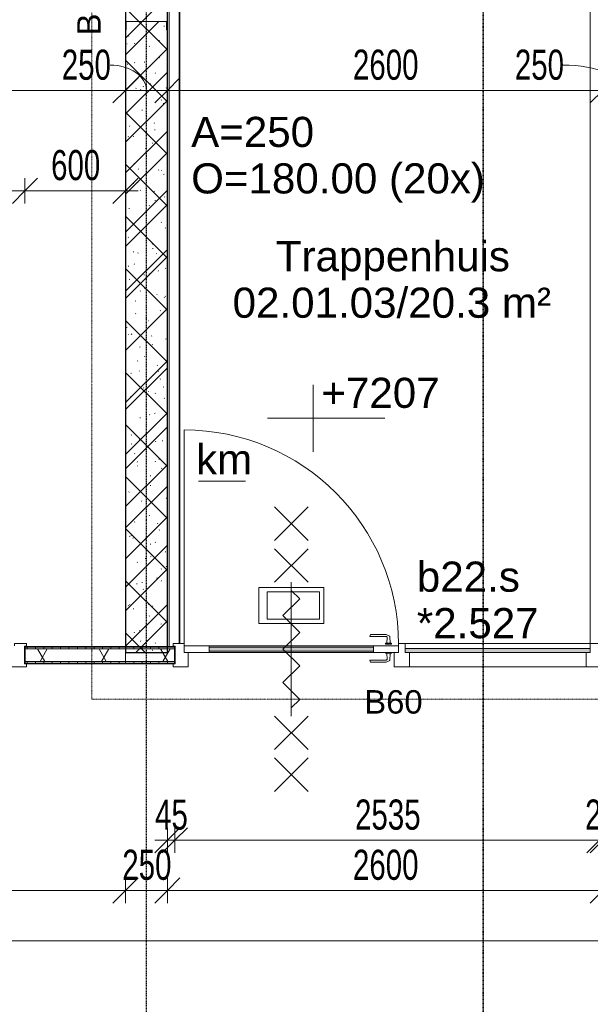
# Model space of a CAD drawing. Header units: millimetres. Extents: x -80560 to 110805, y -11020 to 52719.
# Tile 130 of 182: x 55738 to 59145, y 37613 to 43497. Entities that reach past the tile are written whole.
import ezdxf

# ---------------------------------------------------------------- set-up
doc = ezdxf.new("R2010")
doc.units = ezdxf.units.MM
doc.linetypes.add('CENTER2', pattern=[20, 8, -4, 4, -4])
doc.linetypes.add('DASHDOT2', pattern=[8, 4, -2, 0, -2])
for name, color, linetype, lineweight in [('A-ANNO-DIMS', 211, 'Continuous', 9), ('A-ANNO-DIMS-100', 211, 'Continuous', 9), ('A-ANNO-NOTE', 131, 'Continuous', 18), ('A-AREA-IDEN', 2, 'Continuous', 9), ('A-DETL', 90, 'Continuous', 18), ('A-DETL-GENF', 92, 'Continuous', 18), ('A-DOOR', 31, 'Continuous', 18), ('A-FLOR', 192, 'Continuous', 18), ('A-FLOR-OTLN', 51, 'Continuous', 18), ('A-GLAZ', 151, 'Continuous', 18), ('A-GLAZ-IDEN', 152, 'Continuous', 18), ('A-WALL', 113, 'Continuous', 35), ('A-WALL-PATT', 111, 'Continuous', 35), ('G-ANNO-DIMS', 111, 'Continuous', 9), ('G-ANNO-SYMB', 111, 'Continuous', 9), ('G-ANNO-TEXT', 231, 'Continuous', 9), ('I-WALL', 2, 'Continuous', 18), ('S-GRID', 1, 'Continuous', 9), ('S-STRS-IDEN', 31, 'Continuous', 18)]:
    doc.layers.add(name, color=color, linetype=linetype, lineweight=lineweight)
doc.styles.add('Arial', font='arial.ttf', dxfattribs={"height": 180})
doc.styles.add('Arial_1', font='arial.ttf', dxfattribs={"height": 140})
doc.styles.add('Arial_6', font='arial.ttf', dxfattribs={"width": 0.7, "height": 180})
doc.dimstyles.new('n3o_1_8', dxfattribs={"dimscale": 304.8, "dimtxt": 183.646692, "dimasz": 0.492126, "dimexe": 0.246063, "dimexo": 0.0625, "dimgap": 0.032808, "dimtad": 1, "dimdec": 0, "dimdsep": 46, "dimtxsty": 'Arial_6', "dimblk1": 'OBLIQUE', "dimblk2": 'OBLIQUE', "dimsah": 1, "dimcen": 0.09, "dimdle": 0.246063, "dimazin": 0, "dimtfac": 1, "dimtdec": 4, "dimtix": 1, "dimtmove": 0, "dimatfit": 3, "dimfxl": 0.246063, "dimfxlon": 1, "dimtvp": 1, "dimtolj": 1, "dimtzin": 0, "dimarcsym": 2})
doc.dimstyles.new('n3o_1_8_1', dxfattribs={"dimscale": 304.8, "dimtxt": 183.646692, "dimasz": 0.492126, "dimexe": 0.246063, "dimexo": 0.0625, "dimgap": 0.032808, "dimtad": 1, "dimdec": 0, "dimdsep": 46, "dimtxsty": 'Arial_6', "dimblk1": 'OBLIQUE', "dimblk2": 'OBLIQUE', "dimsah": 1, "dimcen": 0.09, "dimdle": 0.246063, "dimazin": 0, "dimtfac": 1, "dimtdec": 4, "dimtix": 1, "dimtmove": 1, "dimatfit": 3, "dimfxl": 0.246063, "dimfxlon": 1, "dimtvp": 1, "dimtolj": 1, "dimtzin": 0, "dimarcsym": 2})
doc.dimstyles.new('n3o_1_8_2', dxfattribs={"dimscale": 304.8, "dimtxt": 183.646692, "dimasz": 0.492126, "dimexe": 0.246063, "dimexo": 0.0625, "dimgap": 0.032808, "dimtad": 1, "dimdec": 0, "dimdsep": 46, "dimtxsty": 'Arial_6', "dimblk1": 'OBLIQUE', "dimblk2": 'OBLIQUE', "dimsah": 1, "dimcen": 0.09, "dimdle": 0.246063, "dimazin": 0, "dimtfac": 1, "dimtdec": 4, "dimtix": 1, "dimtmove": 2, "dimatfit": 3, "dimfxl": 0.246063, "dimfxlon": 1, "dimtvp": 1, "dimtolj": 1, "dimtzin": 0, "dimarcsym": 2})
doc.dimstyles.new('n3o_1_8_3', dxfattribs={"dimscale": 304.8, "dimtxt": 183.646692, "dimasz": 0.492126, "dimexe": 0.246063, "dimexo": 0.0625, "dimgap": 0.032808, "dimtad": 1, "dimdec": 0, "dimdsep": 46, "dimtxsty": 'Arial_6', "dimblk1": 'OBLIQUE', "dimblk2": 'OBLIQUE', "dimsah": 1, "dimcen": 0.09, "dimdle": 0.246063, "dimazin": 0, "dimtfac": 1, "dimtdec": 4, "dimtix": 1, "dimtmove": 0, "dimatfit": 3, "dimfxl": 0.246063, "dimfxlon": 1, "dimtvp": 1, "dimtolj": 1, "dimtzin": 0, "dimarcsym": 2})
pattern_1 = [(90, (54932.32, 39650), (-50, -2e-13), [])]
pattern_2 = [(60, (24894.82, 0), (-274.963, 158.75), []), (120, (24894.82, 0), (-274.963, -158.75), [])]
pattern_3 = [(270, (57919.82, 39750), (50, -4e-13), [])]

# ---------------------------------------------------------------- blocks, each defined once
blk = doc.blocks.new('19112_SW_LeonardoCollege_R2020_rvt-1-DO_02 tweede verdieping')
at = {"layer": 'A-WALL-PATT', "lineweight": 5}
h = blk.add_hatch(dxfattribs=at)
h.set_pattern_fill('FP_175', color=10, angle=45, style=0, pattern_type=2)
h.set_pattern_definition([(135, (31725, 43632.5), (-155.563, -155.563), []), (225, (31725, 43632.5), (155.563, -155.563), [])])
h.paths.add_polyline_path([(31671.3, 39715), (31725, 39715), (31725, 47550), (31475, 47550), (31475, 39715)], flags=0)
at = {"layer": 'A-FLOR', "color": 250, "lineweight": 9}
for p, q in [((31850, 39715), (33026.5, 39715)), ((33063.5, 39715), (33080, 39715))]:
    blk.add_line(p, q, dxfattribs=at)
at = {"layer": 'I-WALL', "color": 50, "lineweight": 25}
for p, q in [((31475, 47550), (31475, 39715)), ((31725, 39715), (31725, 47550)), ((31475, 39715), (31725, 39715))]:
    blk.add_line(p, q, dxfattribs=at)
blk = doc.blocks.new('95251-Leonardo College Leiden_rvt-1-DO_02 tweede verdieping')
at = {"layer": 'A-WALL-PATT', "lineweight": 9}
h = blk.add_hatch(dxfattribs=at)
h.set_pattern_fill('FP_187', color=55, style=0, pattern_type=2)
h.set_pattern_definition([(45, (0, 0), (-176.7767, 176.7767), []), (17, (0, 0), (51.37877, 156.87645), [3.353, -159.647, 3.353, -88.647, -134]), (17, (0, 0), (51.37877, 156.87645), [-255, 3.353, -130.647]), (48, (0, 0), (-36.014, 160.26226), [3.353, -158.647, 3.353, -160.647, -132]), (48, (0, 0), (-36.014, 160.26226), [-326, 3.353, -128.647]), (71, (0, 0), (-94.825, 133.12483), [3.353, -156.647, 3.353, -87.247, -131]), (71, (0, 0), (-94.825, 133.12483), [-250.6, 3.353, -127.647])])
h.paths.add_polyline_path([(31600, 39715), (31725, 39715), (31725, 43437.5), (31720, 43437.5), (31720, 43487.5), (31480, 43487.5), (31480, 43437.5), (31475, 43437.5), (31475, 39715)], flags=0)
at = {"layer": 'A-WALL', "color": 130, "lineweight": 5}
for p, q in [((31720, 43487.5), (31480, 43487.5)), ((31480, 43487.5), (31480, 43437.5)), ((31720, 43437.5), (31720, 43487.5)), ((31480, 43437.5), (31475, 43437.5)), ((31475, 43437.5), (31475, 39715)), ((31725, 43437.5), (31720, 43437.5)), ((31725, 39715), (31725, 43437.5)), ((31475, 39715), (31725, 39715))]:
    blk.add_line(p, q, dxfattribs=at)
blk = doc.blocks.new('32_n3o_deur_enkel - 90x139_17_K_930_2410x1080_deur vv glasstrook-34072678-DO_02 tweede verdieping')
at = {"layer": 'A-GLAZ'}
for p, q in [((-467, 69.5), (-540, 69.5)), ((-540, 69.5), (-540, 52.5)), ((-467, 55.5), (-467, 69.5)), ((540, 69.5), (467, 69.5)), ((467, 69.5), (467, 55.5)), ((540, 52.5), (540, 69.5)), ((-540, 52.5), (-528, 52.5)), ((-528, 52.5), (-528, -52.5)), ((-450, -69.5), (-450, 15.5)), ((450, 15.5), (450, -69.5)), ((528, -52.5), (528, 52.5)), ((528, 52.5), (540, 52.5)), ((-528, -52.5), (-540, -52.5)), ((-540, -52.5), (-540, -69.5)), ((540, -52.5), (528, -52.5)), ((540, -69.5), (540, -52.5)), ((-540, -69.5), (-450, -69.5)), ((450, -69.5), (540, -69.5))]:
    blk.add_line(p, q, dxfattribs=at)
blk = doc.blocks.new('32_n3o_deur_enkel met zijlicht - 90x139_17_K_980_2410x2555_deur volglas_60 min_zs_noodtrap-34330938-DO_02 tweede verdieping')
at = {"layer": 'A-GLAZ'}
for p, q in [((-1277.5, 69.5), (-1187.5, 69.5)), ((-1277.5, 52.5), (-1277.5, 69.5)), ((-1187.5, 69.5), (-1187.5, -15.5)), ((-132.5, 69.5), (-1187.5, 69.5)), ((-132.5, 69.5), (-42.5, 69.5)), ((-132.5, -15.5), (-132.5, 69.5)), ((-42.5, 69.5), (-42.5, -15.5)), ((1187.5, 69.5), (1277.5, 69.5)), ((1187.5, -15.5), (1187.5, 69.5)), ((1277.5, 69.5), (1277.5, 52.5)), ((-1265.5, 52.5), (-1277.5, 52.5)), ((-1265.5, -52.5), (-1265.5, 52.5)), ((1265.5, 52.5), (1265.5, -52.5)), ((1277.5, 52.5), (1265.5, 52.5)), ((-1277.5, -52.5), (-1265.5, -52.5)), ((-1277.5, -69.5), (-1277.5, -52.5)), ((-1212.5, -39.5), (-1212.5, -69.5)), ((-107.5, -69.5), (-107.5, -39.5)), ((-67.5, -55.5), (-67.5, -69.5)), ((1212.5, -69.5), (1212.5, -55.5)), ((1265.5, -52.5), (1277.5, -52.5)), ((1277.5, -52.5), (1277.5, -69.5)), ((-1212.5, -69.5), (-1277.5, -69.5)), ((-1212.5, -69.5), (-107.5, -69.5)), ((-67.5, -69.5), (-107.5, -69.5)), ((1277.5, -69.5), (1212.5, -69.5))]:
    blk.add_line(p, q, dxfattribs=at)
blk = doc.blocks.new('30_n3o_deur_glas - 40mm_draai_60min_zs_LS-33475686-DO_02 tweede verdieping')
at = {"layer": 'A-DOOR'}
blk.add_hatch(color=256, dxfattribs=at).paths.add_polyline_path([(-150, -8), (-1130, -8), (-1130, -32), (-150, -32)], flags=0)
for p, q in [((-150, 0), (0, 0)), ((0, 0), (0, -40)), ((-1280, 0), (-1130, 0)), ((-1280, -40), (-1280, 0)), ((-1130, -40), (-1280, -40)), ((-1130, 0), (-1130, -40)), ((-150, 0), (-1130, 0)), ((-1130, -8), (-150, -8)), ((-1130, -32), (-1130, -8)), ((-150, -32), (-1130, -32)), ((-1130, -40), (-150, -40)), ((-150, -40), (-150, 0)), ((-150, -8), (-150, -32)), ((0, -40), (-150, -40)), ((-446.2, -174.2), (-833.8, -174.2)), ((-833.8, -174.2), (-833.8, -387.5)), ((-446.2, -387.5), (-446.2, -174.2)), ((-496.2, -199.2), (-808.8, -199.2)), ((-808.8, -199.2), (-808.8, -362.5)), ((-496.2, -362.5), (-496.2, -199.2)), ((-833.8, -387.5), (-446.2, -387.5)), ((-808.8, -362.5), (-496.2, -362.5))]:
    blk.add_line(p, q, dxfattribs=at)
blk = doc.blocks.new('30_n3o_beslag_deurkruk_met_schild - std-887349-DO_02 tweede verdieping')
at = {"layer": 'A-DOOR'}
for p, q in [((18.5, 5), (-18.5, 5)), ((-18.5, 5), (-18.5, 0)), ((-10, 5), (-7.8, 48.4)), ((-7.8, 48.4), (12.7, 58)), ((8.3, 39.7), (10, 5)), ((12.7, 58), (108, 58)), ((111, 45), (13.3, 45)), ((18.5, 0), (18.5, 5)), ((108, 58), (111, 45))]:
    blk.add_line(p, q, dxfattribs=at)
at = {"layer": 'A-DOOR', "flags": 128}
blk.add_lwpolyline([(13.3, 45), (11.3, 44.6), (9.6, 43.4), (8.6, 41.7), (8.3, 39.7)], dxfattribs=at)
blk = doc.blocks.new('30_n3o_beslag_deurkruk_met_schild - std-V364-DO_02 tweede verdieping')
at = {"layer": 'A-DOOR'}
for p, q in [((18.5, 0), (-18.5, 0)), ((-18.5, 0), (-18.5, -5)), ((18.5, -5), (18.5, 0)), ((-18.5, -5), (18.5, -5)), ((-7.8, -48.4), (-10, -5)), ((12.7, -58), (-7.8, -48.4)), ((10, -5), (8.3, -39.7)), ((108, -58), (12.7, -58)), ((13.3, -45), (111, -45)), ((111, -45), (108, -58))]:
    blk.add_line(p, q, dxfattribs=at)
at = {"layer": 'A-DOOR', "flags": 128}
blk.add_lwpolyline([(8.3, -39.7), (8.6, -41.7), (9.6, -43.4), (11.3, -44.6), (13.3, -45)], dxfattribs=at)
blk = doc.blocks.new('00_n3o_symbool_swingangle - std-33475698-DO_02 tweede verdieping')
at = {"layer": 'A-DOOR'}
blk.add_line((-415, 10), (-415, 1290), dxfattribs=at)
blk.add_arc((-415, 10), 1280, 360, 90, dxfattribs=at)
blk = doc.blocks.new('30_n3o_raam_vast - 24mm-33475699-DO_02 tweede verdieping')
at = {"layer": 'A-DOOR'}
blk.add_hatch(color=256, dxfattribs=at).paths.add_polyline_path([(0, 0), (-1105, 0), (-1105, -24), (0, -24)], flags=0)
for p, q in [((-1105, -24), (-1105, 0)), ((-1105, 0), (0, 0)), ((0, 0), (0, -24)), ((0, -24), (-1105, -24))]:
    blk.add_line(p, q, dxfattribs=at)
blk = doc.blocks.new('01_n3o_symbool_lijn_met_tekst - brandwerend_B60-31157561-DO_02 tweede verdieping')
at = {"layer": 'A-DETL-GENF', "color": 3, "linetype": 'DASHDOT2'}
blk.add_line((0, 0), (3510, 0), dxfattribs=at)
blk = doc.blocks.new('01_n3o_symbool_lijn_met_tekst - brandwerend_B60-31157512-DO_02 tweede verdieping')
at = {"layer": 'A-DETL-GENF', "color": 3, "linetype": 'DASHDOT2'}
blk.add_line((0, 0), (8362.5, 0), dxfattribs=at)
blk = doc.blocks.new('DIMBLOCK180-DO_02 tweede verdieping')
at = {"layer": 'A-ANNO-DIMS-100'}
for p, q in [((51944.8, 43074.8), (52019.8, 43149.8)), ((51944.8, 43149.8), (51944.8, 42999.8)), ((51944.8, 43074.8), (51944.8, 43149.8)), ((56369.8, 43074.8), (56444.8, 43149.8)), ((56369.8, 43149.8), (56369.8, 42999.8)), ((56369.8, 43074.8), (56369.8, 43149.8)), ((51944.8, 43074.8), (51869.8, 42999.8)), ((51944.8, 43074.8), (56369.8, 43074.8)), ((56369.8, 43074.8), (56294.8, 42999.8))]:
    blk.add_line(p, q, dxfattribs=at)
at = {"layer": 'A-ANNO-DIMS-100', "color": 0, "insert": (53965.2, 43318.5), "char_height": 180, "width": 461.094, "attachment_point": 1, "line_spacing_factor": 0.941778, "style": 'Arial_6'}
blk.add_mtext('4425', dxfattribs=at)
blk = doc.blocks.new('_Oblique')
at = {"color": 0, "linetype": 'ByBlock', "lineweight": -2}
blk.add_line((-0.5, -0.5), (0.5, 0.5), dxfattribs=at)
blk = doc.blocks.new('DIMBLOCK181-DO_02 tweede verdieping')
at = {"layer": 'A-ANNO-DIMS-100'}
for p, q in [((56369.8, 43074.8), (56444.8, 43149.8)), ((56369.8, 43149.8), (56369.8, 42999.8)), ((56369.8, 43074.8), (56369.8, 43149.8)), ((56619.8, 43074.8), (56694.8, 43149.8)), ((56619.8, 43149.8), (56619.8, 42999.8)), ((56619.8, 43074.8), (56619.8, 43149.8)), ((56369.8, 43074.8), (56294.8, 42999.8)), ((56369.8, 43074.8), (56619.8, 43074.8)), ((56619.8, 43074.8), (56544.8, 42999.8))]:
    blk.add_line(p, q, dxfattribs=at)
blk.add_ellipse((56277.5, 43074.8), major_axis=(217.3, 0), ratio=0.696121, start_param=0, end_param=1.570796, dxfattribs=at)
at = {"layer": 'A-ANNO-DIMS-100', "color": 0, "insert": (55989.3, 43318.5), "char_height": 180, "width": 345.821, "attachment_point": 1, "line_spacing_factor": 0.941778, "style": 'Arial_6'}
blk.add_mtext('250', dxfattribs=at)
blk = doc.blocks.new('DIMBLOCK182-DO_02 tweede verdieping')
at = {"layer": 'A-ANNO-DIMS-100'}
for p, q in [((56619.8, 43074.8), (56694.8, 43149.8)), ((56619.8, 43149.8), (56619.8, 42999.8)), ((56619.8, 43074.8), (56619.8, 43149.8)), ((59219.8, 43074.8), (59294.8, 43149.8)), ((59219.8, 43149.8), (59219.8, 42999.8)), ((59219.8, 43074.8), (59219.8, 43149.8)), ((56619.8, 43074.8), (56544.8, 42999.8)), ((56619.8, 43074.8), (59219.8, 43074.8)), ((59219.8, 43074.8), (59144.8, 42999.8))]:
    blk.add_line(p, q, dxfattribs=at)
at = {"layer": 'A-ANNO-DIMS-100', "color": 0, "insert": (57727.7, 43318.5), "char_height": 180, "width": 461.094, "attachment_point": 1, "line_spacing_factor": 0.941778, "style": 'Arial_6'}
blk.add_mtext('2600', dxfattribs=at)
blk = doc.blocks.new('DIMBLOCK183-DO_02 tweede verdieping')
at = {"layer": 'A-ANNO-DIMS-100'}
for p, q in [((59219.8, 43074.8), (59294.8, 43149.8)), ((59219.8, 43149.8), (59219.8, 42999.8)), ((59219.8, 43074.8), (59219.8, 43149.8)), ((59469.8, 43074.8), (59544.8, 43149.8)), ((59469.8, 43149.8), (59469.8, 42999.8)), ((59469.8, 43074.8), (59469.8, 43149.8)), ((59219.8, 43074.8), (59144.8, 42999.8)), ((59219.8, 43074.8), (59469.8, 43074.8)), ((59469.8, 43074.8), (59394.8, 42999.8))]:
    blk.add_line(p, q, dxfattribs=at)
blk.add_ellipse((58982.5, 43074.8), major_axis=(362.3, 0), ratio=0.417502, start_param=0, end_param=1.570796, dxfattribs=at)
at = {"layer": 'A-ANNO-DIMS-100', "color": 0, "insert": (58694.3, 43318.5), "char_height": 180, "width": 345.821, "attachment_point": 1, "line_spacing_factor": 0.941778, "style": 'Arial_6'}
blk.add_mtext('250', dxfattribs=at)
blk = doc.blocks.new('DIMBLOCK201-DO_02 tweede verdieping')
at = {"layer": 'A-ANNO-DIMS-100'}
for p, q in [((53494.8, 38293.1), (53569.8, 38368.1)), ((53494.8, 38368.1), (53494.8, 38218.1)), ((53494.8, 38293.1), (53494.8, 38368.1)), ((56369.8, 38293.1), (56444.8, 38368.1)), ((56369.8, 38368.1), (56369.8, 38218.1)), ((56369.8, 38293.1), (56369.8, 38368.1)), ((53494.8, 38293.1), (53419.8, 38218.1)), ((53494.8, 38293.1), (56369.8, 38293.1)), ((56369.8, 38293.1), (56294.8, 38218.1))]:
    blk.add_line(p, q, dxfattribs=at)
at = {"layer": 'A-ANNO-DIMS-100', "color": 0, "insert": (55272.7, 38536.7), "char_height": 180, "width": 461.094, "attachment_point": 1, "line_spacing_factor": 0.941778, "style": 'Arial_6'}
blk.add_mtext('2875', dxfattribs=at)
blk = doc.blocks.new('DIMBLOCK202-DO_02 tweede verdieping')
at = {"layer": 'A-ANNO-DIMS-100'}
for p, q in [((56369.8, 38293.1), (56444.8, 38368.1)), ((56369.8, 38368.1), (56369.8, 38218.1)), ((56369.8, 38293.1), (56369.8, 38368.1)), ((56619.8, 38293.1), (56694.8, 38368.1)), ((56619.8, 38368.1), (56619.8, 38218.1)), ((56619.8, 38293.1), (56619.8, 38368.1)), ((56369.8, 38293.1), (56294.8, 38218.1)), ((56369.8, 38293.1), (56619.8, 38293.1)), ((56619.8, 38293.1), (56544.8, 38218.1))]:
    blk.add_line(p, q, dxfattribs=at)
at = {"layer": 'A-ANNO-DIMS-100', "color": 0, "insert": (56350.7, 38536.7), "char_height": 180, "width": 345.821, "attachment_point": 1, "line_spacing_factor": 0.941778, "style": 'Arial_6'}
blk.add_mtext('250', dxfattribs=at)
blk = doc.blocks.new('DIMBLOCK203-DO_02 tweede verdieping')
at = {"layer": 'A-ANNO-DIMS-100'}
for p, q in [((56619.8, 38293.1), (56694.8, 38368.1)), ((56619.8, 38368.1), (56619.8, 38218.1)), ((56619.8, 38293.1), (56619.8, 38368.1)), ((59219.8, 38293.1), (59294.8, 38368.1)), ((59219.8, 38368.1), (59219.8, 38218.1)), ((59219.8, 38293.1), (59219.8, 38368.1)), ((56619.8, 38293.1), (56544.8, 38218.1)), ((56619.8, 38293.1), (59219.8, 38293.1)), ((59219.8, 38293.1), (59144.8, 38218.1))]:
    blk.add_line(p, q, dxfattribs=at)
at = {"layer": 'A-ANNO-DIMS-100', "color": 0, "insert": (57727.7, 38536.7), "char_height": 180, "width": 461.094, "attachment_point": 1, "line_spacing_factor": 0.941778, "style": 'Arial_6'}
blk.add_mtext('2600', dxfattribs=at)
blk = doc.blocks.new('DIMBLOCK232-DO_02 tweede verdieping')
at = {"layer": 'A-ANNO-DIMS-100'}
for p, q in [((53494.8, 37993.1), (53569.8, 38068.1)), ((53494.8, 38068.1), (53494.8, 37918.1)), ((53494.8, 37993.1), (53494.8, 38068.1)), ((78044.8, 37993.1), (78119.8, 38068.1)), ((78044.8, 38068.1), (78044.8, 37918.1)), ((78044.8, 37993.1), (78044.8, 38068.1)), ((53494.8, 37993.1), (53419.8, 37918.1)), ((53494.8, 37993.1), (78044.8, 37993.1)), ((78044.8, 37993.1), (77969.8, 37918.1))]:
    blk.add_line(p, q, dxfattribs=at)
at = {"layer": 'A-ANNO-DIMS-100', "color": 0, "insert": (65529.7, 38236.7), "char_height": 180, "width": 576.368, "attachment_point": 1, "line_spacing_factor": 0.941778, "style": 'Arial_6'}
blk.add_mtext('24550', dxfattribs=at)
blk = doc.blocks.new('Spot Elevations - default-305554-DO_02 tweede verdieping')
at = {"layer": 'G-ANNO-DIMS'}
for p, q in [((0, 2), (0, -2)), ((4.277, 0), (-2.723, 0))]:
    blk.add_line(p, q, dxfattribs=at)
blk = doc.blocks.new('DIMBLOCK415-DO_02 tweede verdieping')
at = {"layer": 'A-ANNO-DIMS-100'}
for p, q in [((54709.8, 42474.8), (54784.8, 42549.8)), ((54709.8, 42399.8), (54709.8, 42549.8)), ((55769.8, 42474.8), (55844.8, 42549.8)), ((55769.8, 42399.8), (55769.8, 42549.8)), ((54709.8, 42474.8), (54634.8, 42399.8)), ((54709.8, 42474.8), (55769.8, 42474.8)), ((54709.8, 42474.8), (54709.8, 42399.8)), ((55769.8, 42474.8), (55694.8, 42399.8)), ((55769.8, 42474.8), (55769.8, 42399.8))]:
    blk.add_line(p, q, dxfattribs=at)
at = {"layer": 'A-ANNO-DIMS-100', "color": 0, "insert": (55047.7, 42718.5), "char_height": 180, "width": 461.094, "attachment_point": 1, "line_spacing_factor": 0.941778, "style": 'Arial_6'}
blk.add_mtext('1060', dxfattribs=at)
blk = doc.blocks.new('DIMBLOCK416-DO_02 tweede verdieping')
at = {"layer": 'A-ANNO-DIMS-100'}
for p, q in [((55769.8, 42474.8), (55844.8, 42549.8)), ((55769.8, 42399.8), (55769.8, 42549.8)), ((56369.8, 42474.8), (56444.8, 42549.8)), ((56369.8, 42549.8), (56369.8, 42399.8)), ((56369.8, 42474.8), (56369.8, 42549.8)), ((55769.8, 42474.8), (55694.8, 42399.8)), ((55769.8, 42474.8), (56444.8, 42474.8)), ((55769.8, 42474.8), (55769.8, 42399.8)), ((56369.8, 42474.8), (56294.8, 42399.8))]:
    blk.add_line(p, q, dxfattribs=at)
at = {"layer": 'A-ANNO-DIMS-100', "color": 0, "insert": (55925.7, 42718.5), "char_height": 180, "width": 345.821, "attachment_point": 1, "line_spacing_factor": 0.941778, "style": 'Arial_6'}
blk.add_mtext('600', dxfattribs=at)
blk = doc.blocks.new('DIMBLOCK417-DO_02 tweede verdieping')
at = {"layer": 'A-ANNO-DIMS-100'}
for p, q in [((56619.8, 38593.1), (56694.8, 38668.1)), ((56619.8, 38668.1), (56619.8, 38518.1)), ((56619.8, 38593.1), (56619.8, 38668.1)), ((56664.8, 38593.1), (56739.8, 38668.1)), ((56664.8, 38668.1), (56664.8, 38518.1)), ((56664.8, 38593.1), (56664.8, 38668.1)), ((56544.8, 38593.1), (56664.8, 38593.1)), ((56619.8, 38593.1), (56544.8, 38518.1)), ((56664.8, 38593.1), (56589.8, 38518.1))]:
    blk.add_line(p, q, dxfattribs=at)
at = {"layer": 'A-ANNO-DIMS-100', "color": 0, "insert": (56546.3, 38836.7), "char_height": 180, "width": 230.547, "attachment_point": 1, "line_spacing_factor": 0.941778, "style": 'Arial_6'}
blk.add_mtext('45', dxfattribs=at)
blk = doc.blocks.new('DIMBLOCK418-DO_02 tweede verdieping')
at = {"layer": 'A-ANNO-DIMS-100'}
for p, q in [((56664.8, 38593.1), (56739.8, 38668.1)), ((56664.8, 38668.1), (56664.8, 38518.1)), ((56664.8, 38593.1), (56664.8, 38668.1)), ((59199.8, 38593.1), (59274.8, 38668.1)), ((59199.8, 38668.1), (59199.8, 38518.1)), ((59199.8, 38593.1), (59199.8, 38668.1)), ((56664.8, 38593.1), (56589.8, 38518.1)), ((56664.8, 38593.1), (59199.8, 38593.1)), ((59199.8, 38593.1), (59124.8, 38518.1))]:
    blk.add_line(p, q, dxfattribs=at)
at = {"layer": 'A-ANNO-DIMS-100', "color": 0, "insert": (57740.2, 38836.7), "char_height": 180, "width": 461.094, "attachment_point": 1, "line_spacing_factor": 0.941778, "style": 'Arial_6'}
blk.add_mtext('2535', dxfattribs=at)
blk = doc.blocks.new('DIMBLOCK419-DO_02 tweede verdieping')
at = {"layer": 'A-ANNO-DIMS-100'}
for p, q in [((59199.8, 38593.1), (59274.8, 38668.1)), ((59199.8, 38668.1), (59199.8, 38518.1)), ((59199.8, 38593.1), (59199.8, 38668.1)), ((59219.8, 38593.1), (59294.8, 38668.1)), ((59219.8, 38668.1), (59219.8, 38518.1)), ((59219.8, 38593.1), (59219.8, 38668.1)), ((59199.8, 38593.1), (59124.8, 38518.1)), ((59219.8, 38593.1), (59144.8, 38518.1)), ((59199.8, 38593.1), (59294.8, 38593.1))]:
    blk.add_line(p, q, dxfattribs=at)
at = {"layer": 'A-ANNO-DIMS-100', "color": 0, "insert": (59113.8, 38836.7), "char_height": 180, "width": 230.547, "attachment_point": 1, "line_spacing_factor": 0.941778, "style": 'Arial_6'}
blk.add_mtext('20', dxfattribs=at)

msp = doc.modelspace()

# ---------------------------------------------------------------- hatches: boundary and pattern name
at = {"layer": 'A-WALL-PATT', "lineweight": 18}
h = msp.add_hatch(dxfattribs=at)
h.set_pattern_fill('FP_64', color=256, angle=90, style=0, pattern_type=2)
h.set_pattern_definition(pattern_1)
h.paths.add_polyline_path([(54709.8, 39737.5), (54709.8, 39750), (53494.8, 39750), (53494.8, 39737.5), (53629.4, 39737.5)], flags=0)
h.paths.add_polyline_path([(55769.8, 39737.5), (56369.8, 39737.5), (56369.8, 39750), (55769.8, 39750)], flags=0)
h = msp.add_hatch(dxfattribs=at)
h.set_pattern_fill('FP_2', color=256, style=0, pattern_type=2)
h.set_pattern_definition(pattern_2)
h.paths.add_polyline_path([(54709.8, 39662.5), (54709.8, 39737.5), (53494.8, 39737.5), (53494.8, 39662.5), (53629.4, 39662.5)], flags=0)
h.paths.add_polyline_path([(56369.8, 39662.5), (56369.8, 39737.5), (55769.8, 39737.5), (55769.8, 39662.5), (56272.5, 39662.5)], flags=0)
h = msp.add_hatch(dxfattribs=at)
h.set_pattern_fill('FP_97', color=256, angle=90, style=0, pattern_type=2)
h.set_pattern_definition(pattern_3)
h.paths.add_polyline_path([(56369.8, 39737.5), (56664.8, 39737.5), (56664.8, 39750), (56369.8, 39749.4)], flags=0)
h.paths.add_polyline_path([(59209.2, 39737.5), (59469.8, 39737.5), (59469.8, 39750), (59199.8, 39750), (59199.8, 39737.5)], flags=0)
h = msp.add_hatch(dxfattribs=at)
h.set_pattern_fill('FP_2', color=256, style=0, pattern_type=2)
h.set_pattern_definition(pattern_2)
h.paths.add_polyline_path([(56369.8, 39662.5), (56664.8, 39662.5), (56664.8, 39737.5), (56369.8, 39737.5)], flags=0)
h.paths.add_polyline_path([(59199.8, 39662.5), (59469.8, 39662.5), (59469.8, 39737.5), (59199.8, 39737.5)], flags=0)
h = msp.add_hatch(dxfattribs=at)
h.set_pattern_fill('FP_64', color=256, angle=90, style=0, pattern_type=2)
h.set_pattern_definition(pattern_1)
h.paths.add_polyline_path([(55769.8, 39650), (56369.8, 39650), (56369.8, 39662.5), (55769.8, 39662.5)], flags=0)
h.paths.add_polyline_path([(54709.8, 39650), (54709.8, 39662.5), (53494.8, 39662.5), (53494.8, 39650), (53629.4, 39650)], flags=0)
h = msp.add_hatch(dxfattribs=at)
h.set_pattern_fill('FP_97', color=256, angle=90, style=0, pattern_type=2)
h.set_pattern_definition(pattern_3)
h.paths.add_polyline_path([(56369.8, 39650), (56664.8, 39650), (56664.8, 39662.5), (56369.8, 39662.5)], flags=0)
h.paths.add_polyline_path([(59469.8, 39650), (59469.8, 39662.5), (59199.8, 39662.5), (59199.8, 39650), (59209.2, 39650)], flags=0)

# ---------------------------------------------------------------- linework, layer by layer
at = {"layer": 'A-ANNO-NOTE', "lineweight": 9}
for p, q in [((57459.8, 40585.5), (57259.8, 40385.5)), ((57259.8, 40585.5), (57459.8, 40385.5)), ((57459.8, 40335.5), (57259.8, 40135.5)), ((57259.8, 40335.5), (57459.8, 40135.5)), ((57359.8, 39335.5), (57359.8, 40135.5)), ((57359.8, 39335.5), (57359.8, 40135.5)), ((57409.9, 40035.8), (57359.8, 40085.8)), ((57309.8, 39935.7), (57409.9, 40035.8)), ((57409.9, 39835.6), (57309.8, 39935.7)), ((57309.8, 39735.5), (57409.9, 39835.6)), ((57309.8, 39735.5), (57409.9, 39635.4)), ((57409.9, 39635.4), (57309.8, 39535.3)), ((57309.8, 39535.3), (57409.9, 39435.2)), ((57409.9, 39435.2), (57359.8, 39385.2)), ((57459.8, 39135.5), (57259.8, 39335.5)), ((57259.8, 39135.5), (57459.8, 39335.5)), ((57459.8, 38885.5), (57259.8, 39085.5)), ((57259.8, 38885.5), (57459.8, 39085.5))]:
    msp.add_line(p, q, dxfattribs=at)
at = {"layer": 'A-DETL'}
msp.add_line((56806.2, 40739.6), (57086.2, 40739.6), dxfattribs=at)
at = {"layer": 'A-FLOR'}
for p, q in [((56744.8, 39715), (57921.3, 39715)), ((57958.3, 39715), (57974.8, 39715))]:
    msp.add_line(p, q, dxfattribs=at)
at = {"layer": 'A-FLOR-OTLN'}
for p, q in [((56629.8, 39750), (56629.8, 43570)), ((56689.8, 39769.5), (56689.8, 43570)), ((56694.8, 39769.5), (56694.8, 43570)), ((59144.8, 43570), (59144.8, 39769.5)), ((56666.8, 39715), (56664.8, 39715))]:
    msp.add_line(p, q, dxfattribs=at)
at = {"layer": 'A-WALL', "lineweight": 18}
for p, q in [((55769.8, 39737.5), (56369.8, 39737.5)), ((56369.8, 39662.5), (56369.8, 39737.5)), ((56369.8, 39737.5), (56664.8, 39737.5)), ((56369.8, 39737.5), (56369.8, 39662.5)), ((55769.8, 39662.5), (56369.8, 39662.5)), ((56369.8, 39662.5), (56664.8, 39662.5))]:
    msp.add_line(p, q, dxfattribs=at)
at = {"layer": 'G-ANNO-SYMB', "linetype": 'DASHDOT2', "lineweight": 35}
msp.add_line((58505.6, 48457.5), (58505.6, 9133.2), dxfattribs=at)
at = {"layer": 'I-WALL', "lineweight": 35}
for p, q in [((56369.8, 39750), (55769.8, 39750)), ((55769.8, 39750), (55769.8, 39650)), ((56664.8, 39750), (56369.8, 39750)), ((56664.8, 39650), (56664.8, 39750)), ((55769.8, 39650), (56369.8, 39650)), ((56369.8, 39650), (56664.8, 39650))]:
    msp.add_line(p, q, dxfattribs=at)
at = {"layer": 'S-GRID', "linetype": 'CENTER2', "lineweight": 25}
msp.add_line((56494.8, 4383.3), (56494.8, 52119.1), dxfattribs=at)

# ---------------------------------------------------------------- block references
at = {"color": 250, "lineweight": 5}
for name in ['19112_SW_LeonardoCollege_R2020_rvt-1-DO_02 tweede verdieping', '95251-Leonardo College Leiden_rvt-1-DO_02 tweede verdieping']:
    msp.add_blockref(name, (24894.8, 0), dxfattribs=at)
at = {"layer": 'A-DETL-GENF', "color": 3, "linetype": 'DASHDOT2', "rotation": 269.9999999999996}
msp.add_blockref('01_n3o_symbool_lijn_met_tekst - brandwerend_B60-31157512-DO_02 tweede verdieping', (56169.8, 47800), dxfattribs=at)
at = {"layer": 'A-DETL-GENF', "color": 3, "linetype": 'DASHDOT2'}
msp.add_blockref('01_n3o_symbool_lijn_met_tekst - brandwerend_B60-31157561-DO_02 tweede verdieping', (56169.8, 39437.5), dxfattribs=at)
at = {"layer": 'A-DOOR'}
msp.add_blockref('00_n3o_symbool_swingangle - std-33475698-DO_02 tweede verdieping', (57134.8, 39755.5), dxfattribs=at)
at = {"layer": 'A-DOOR', "rotation": 180}
for name, p in [('30_n3o_deur_glas - 40mm_draai_60min_zs_LS-33475686-DO_02 tweede verdieping', (56719.8, 39715.5)), ('30_n3o_beslag_deurkruk_met_schild - std-V364-DO_02 tweede verdieping', (57939.8, 39765.5)), ('30_n3o_raam_vast - 24mm-33475699-DO_02 tweede verdieping', (58039.8, 39715.5)), ('30_n3o_beslag_deurkruk_met_schild - std-887349-DO_02 tweede verdieping', (57939.8, 39715.5))]:
    msp.add_blockref(name, p, dxfattribs=at)
at = {"layer": 'A-GLAZ'}
msp.add_blockref('32_n3o_deur_enkel - 90x139_17_K_930_2410x1080_deur vv glasstrook-34072678-DO_02 tweede verdieping', (55239.8, 39700), dxfattribs=at)
at = {"layer": 'A-GLAZ', "rotation": 180}
msp.add_blockref('32_n3o_deur_enkel met zijlicht - 90x139_17_K_980_2410x2555_deur volglas_60 min_zs_noodtrap-34330938-DO_02 tweede verdieping', (57932.3, 39700), dxfattribs=at)
at = {"layer": 'G-ANNO-DIMS', "xscale": 99.99999999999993, "yscale": 99.99999999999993, "zscale": 99.99999999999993}
msp.add_blockref('Spot Elevations - default-305554-DO_02 tweede verdieping', (57490.9, 41115.3), dxfattribs=at)

# ---------------------------------------------------------------- texts
at = {"layer": 'A-ANNO-NOTE', "color": 3, "linetype": 'DASHDOT2', "insert": (56081.8, 43404), "char_height": 140, "width": 408.861, "attachment_point": 1, "rotation": 90, "style": 'Arial_1'}
msp.add_mtext('B60', dxfattribs=at)
at = {"layer": 'A-ANNO-NOTE', "color": 3, "linetype": 'DASHDOT2', "insert": (57795.6, 39490.3), "char_height": 140, "width": 408.861, "attachment_point": 1, "style": 'Arial_1'}
msp.add_mtext('B60', dxfattribs=at)
at = {"layer": 'A-AREA-IDEN', "char_height": 180, "attachment_point": 1, "style": 'Arial'}
for s, insert, width in [('Trappenhuis', (57267.4, 42173.8), 1643.459), ('02.01.03/20.3 m²', (57009.4, 41896), 2260.759)]:
    msp.add_mtext(s, dxfattribs=dict(at, insert=insert, width=width))
at = {"layer": 'A-GLAZ-IDEN', "lineweight": 9, "char_height": 180, "attachment_point": 1, "style": 'Arial'}
for s, insert, width in [('b22.s', (58109.3, 40258.8), 729.536), ('*2.527', (58109.3, 39981), 865.822)]:
    msp.add_mtext(s, dxfattribs=dict(at, insert=insert, width=width))
at = {"layer": 'G-ANNO-DIMS', "insert": (57539.2, 41357.4), "char_height": 180, "width": 843.994, "attachment_point": 1, "line_spacing_factor": 0.941778, "style": 'Arial'}
msp.add_mtext('+7207', dxfattribs=at)
at = {"layer": 'G-ANNO-TEXT', "color": 7, "insert": (56791, 40959.7), "char_height": 180, "width": 400.844, "attachment_point": 1, "style": 'Arial'}
msp.add_mtext('km', dxfattribs=at)
at = {"layer": 'S-STRS-IDEN', "lineweight": 9, "char_height": 180, "attachment_point": 1, "style": 'Arial'}
for s, insert, width in [('A=250', (56761.9, 42916.8), 881.856), ('O=180.00 (20x)', (56761.9, 42639), 2076.371)]:
    msp.add_mtext(s, dxfattribs=dict(at, insert=insert, width=width))

# ---------------------------------------------------------------- dimensions: what is measured, and where the dimension line sits
at = {"layer": 'A-ANNO-DIMS'}
for base, p1, p2, dimstyle, override, picture, middle in [((56369.8, 43074.8), (51944.8, 43149.8), (56369.8, 43149.8), 'n3o_1_8', {"dimpost": '<>', "dimfxl": 4425}, 'DIMBLOCK180-DO_02 tweede verdieping', (54157.3, 43176.7)), ((59219.8, 43074.8), (56619.8, 43149.8), (59219.8, 43149.8), 'n3o_1_8', {"dimpost": '<>', "dimfxl": 2600}, 'DIMBLOCK182-DO_02 tweede verdieping', (57919.8, 43176.7)), ((55769.8, 42474.8), (54709.8, 42399.8), (55769.8, 42399.8), 'n3o_1_8_3', {"dimpost": '<>', "dimfxl": 1060}, 'DIMBLOCK415-DO_02 tweede verdieping', (55239.8, 42576.7)), ((56369.8, 42474.8), (55769.8, 42399.8), (56369.8, 42549.8), 'n3o_1_8_3', {"dimpost": '<>', "dimfxl": 618.465844}, 'DIMBLOCK416-DO_02 tweede verdieping', (56069.8, 42576.7)), ((59199.8, 38593.1), (56664.8, 38668.1), (59199.8, 38668.1), 'n3o_1_8_3', {"dimpost": '<>', "dimfxl": 2535}, 'DIMBLOCK418-DO_02 tweede verdieping', (57932.3, 38695)), ((59219.8, 38593.1), (59199.8, 38668.1), (59219.8, 38668.1), 'n3o_1_8_3', {"dimpost": '<>', "dimfxl": 20}, 'DIMBLOCK419-DO_02 tweede verdieping', (59209.8, 38695)), ((56664.8, 38593.1), (56619.8, 38668.1), (56664.8, 38668.1), 'n3o_1_8_3', {"dimpost": '<>', "dimfxl": 45}, 'DIMBLOCK417-DO_02 tweede verdieping', (56642.3, 38694.6)), ((56619.8, 38293.1), (56369.8, 38368.1), (56619.8, 38368.1), 'n3o_1_8', {"dimpost": '<>', "dimfxl": 250}, 'DIMBLOCK202-DO_02 tweede verdieping', (56494.8, 38395)), ((59219.8, 38293.1), (56619.8, 38368.1), (59219.8, 38368.1), 'n3o_1_8', {"dimpost": '<>', "dimfxl": 2600}, 'DIMBLOCK203-DO_02 tweede verdieping', (57919.8, 38395)), ((78044.8, 37993.1), (53494.8, 38068.1), (78044.8, 38068.1), 'n3o_1_8', {"dimpost": '<>', "dimfxl": 24550}, 'DIMBLOCK232-DO_02 tweede verdieping', (65769.8, 38095))]:
    dim = msp.add_linear_dim(base=base, p1=p1, p2=p2, dimstyle=dimstyle, override=override, dxfattribs=at)
    dim.commit()
    dim.dimension.update_dxf_attribs({"geometry": picture, "text_midpoint": middle})
for base, p1, p2, dimstyle, override, picture, middle in [((56619.8, 43074.8), (56369.8, 43149.8), (56619.8, 43149.8), 'n3o_1_8_1', {"dimpost": '<>', "dimfxl": 250}, 'DIMBLOCK181-DO_02 tweede verdieping', (56162.2, 43198.5)), ((59469.8, 43074.8), (59219.8, 43149.8), (59469.8, 43149.8), 'n3o_1_8_1', {"dimpost": '<>', "dimfxl": 250}, 'DIMBLOCK183-DO_02 tweede verdieping', (58867.2, 43198.5)), ((56369.8, 38293.1), (53494.8, 38368.1), (56369.8, 38368.1), 'n3o_1_8_2', {"dimpost": '<>', "dimfxl": 2875}, 'DIMBLOCK201-DO_02 tweede verdieping', (55503.2, 38416.7))]:
    dim = msp.add_linear_dim(base=base, p1=p1, p2=p2, dimstyle=dimstyle, override=override, dxfattribs=at)
    dim.commit()
    dim.dimension.update_dxf_attribs({"geometry": picture, "text_midpoint": middle, "dimtype": 160})

doc.saveas('drawing.dxf')
